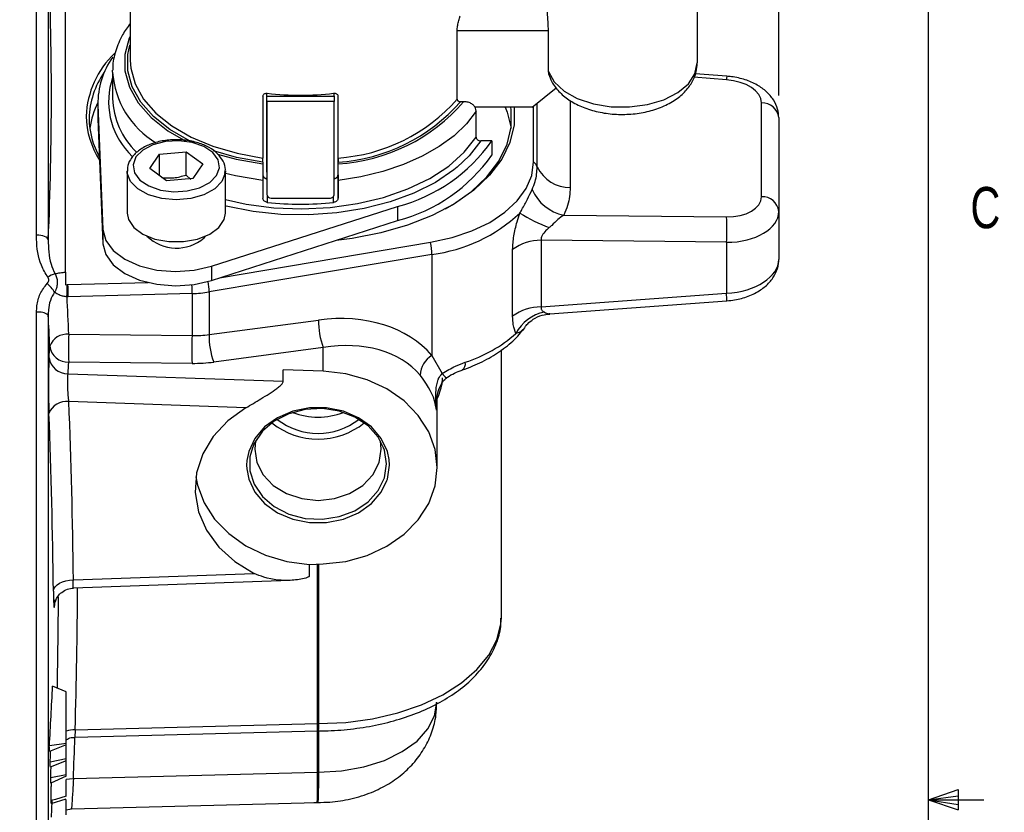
# Model space of a CAD drawing. Header units: inches. Extents: x 0.4 to 16.6, y 0.2 to 10.8.
# Tile 13 of 15: x 14.3 to 16.5, y 5.5 to 7.3. Entities that reach past the tile are written whole.
import ezdxf

# ---------------------------------------------------------------- set-up
doc = ezdxf.new("R2010")
doc.units = ezdxf.units.IN
doc.header["$MEASUREMENT"] = 0
doc.layers.add('BORDER', color=7, linetype='Continuous', lineweight=25)
doc.layers.add('SLD-0', color=7, linetype='Continuous', lineweight=25)
doc.styles.add('SLDTEXTSTYLE0', font='TXT', dxfattribs={"width": 0.75})
doc.dimstyles.new('SLDDIMSTYLE0', dxfattribs={"dimtxt": 0.145833, "dimasz": 0.13, "dimexe": 0, "dimexo": 0.0625, "dimgap": 0.036458, "dimtad": 0, "dimtih": 1, "dimtoh": 1, "dimdec": 1, "dimlfac": 1.5, "dimrnd": 1e-09, "dimzin": 12, "dimdsep": 46, "dimtxsty": 'SLDTEXTSTYLE0', "dimsah": 1, "dimcen": 0.09, "dimadec": 0, "dimazin": 3, "dimtfac": 1, "dimtdec": 1, "dimtofl": 0, "dimtmove": 0, "dimatfit": 3, "dimfxl": 0, "dimfrac": 2, "dimtolj": 1, "dimtzin": 12, "dimarcsym": 0})

# ---------------------------------------------------------------- blocks, each defined once
blk = doc.blocks.new('_D_3')
at = {"layer": 'SLD-0'}
for p, q in [((12.3428, 9.5519), (12.3428, 9.6377)), ((16.0358, 7.1127), (16.0358, 9.6377)), ((12.3428, 9.5127), (13.9308, 9.5127)), ((14.1029, 9.5127), (14.0585, 9.5127)), ((14.0585, 9.5127), (14.0585, 9.281)), ((14.4261, 9.5127), (14.4705, 9.5127)), ((14.4705, 9.5127), (14.4705, 9.281)), ((16.0358, 9.5127), (14.5981, 9.5127)), ((14.0585, 9.281), (14.1029, 9.281)), ((14.4705, 9.281), (14.4261, 9.281))]:
    blk.add_line(p, q, dxfattribs=at)
for points in [[(12.3428, 9.5127), (12.4728, 9.4927), (12.4728, 9.5327)], [(16.0358, 9.5127), (15.9058, 9.5327), (15.9058, 9.4927)]]:
    blk.add_solid(points, dxfattribs=at)
at = {"layer": 'SLD-0', "char_height": 0.14583, "attachment_point": 1, "style": 'SLDTEXTSTYLE0'}
for s, insert in [('5.5', (14.1299, 9.7303)), ('141', (14.1029, 9.469))]:
    blk.add_mtext(s, dxfattribs=dict(at, insert=insert))

msp = doc.modelspace()

# ---------------------------------------------------------------- linework, layer by layer
at = {"color": 7, "linetype": 'Continuous', "lineweight": 25}
for p, q in [((14.5625, 7.8947), (14.5625, 7.1928)), ((15.8505, 7.726), (15.8505, 7.1869)), ((14.3497, 6.7956), (14.3497, 7.4636)), ((14.3763, 7.4384), (14.3763, 6.7853)), ((15.3054, 7.1043), (15.3054, 7.2608)), ((15.5125, 7.1672), (15.5125, 7.2602)), ((14.5225, 7.1658), (14.5226, 7.1701)), ((14.5225, 7.1658), (14.5225, 7.1065)), ((15.5143, 7.1588), (15.5125, 7.1672)), ((15.9179, 7.1566), (15.8462, 7.1619)), ((14.8726, 6.9389), (14.8726, 7.1179)), ((14.8726, 7.1115), (14.8726, 7.1179)), ((15.0259, 7.1115), (15.0259, 7.1179)), ((15.4759, 7.0864), (15.5304, 7.1304)), ((14.4892, 7.0984), (14.4892, 7.0661)), ((14.4893, 7.0921), (14.5005, 6.8087)), ((14.4893, 7.0921), (14.4893, 7.0597)), ((14.8639, 7.1111), (14.8639, 6.9709)), ((14.8726, 7.1115), (15.0259, 7.1115)), ((14.8726, 7.0993), (14.8726, 6.8888)), ((15.0259, 7.0993), (14.8726, 7.0993)), ((15.0259, 6.8888), (15.0259, 7.0993)), ((15.0346, 6.9328), (15.0346, 7.1112)), ((15.0346, 6.9709), (15.0346, 7.1111)), ((15.3198, 7.0989), (15.3126, 7.0989)), ((15.9967, 6.883), (15.9967, 7.0961)), ((15.4759, 7.0864), (15.3455, 7.0863)), ((15.3485, 7.018), (15.3485, 7.0773)), ((15.479, 6.9621), (15.479, 7.0889)), ((14.4892, 7.0661), (14.4893, 7.0597)), ((14.4893, 7.0597), (14.5005, 6.7763)), ((16.0358, 7.0627), (16.0358, 6.8497)), ((15.3839, 7.01), (15.3591, 7.0099)), ((15.3839, 7.01), (15.3839, 6.9776)), ((14.5674, 6.9737), (14.5586, 6.9836)), ((14.6072, 6.9468), (14.6294, 6.98)), ((14.6294, 6.98), (14.6893, 6.9853)), ((14.6294, 6.9305), (14.6294, 6.98)), ((14.6893, 6.9853), (14.7271, 6.9574)), ((14.6893, 6.9323), (14.6893, 6.9853)), ((14.7271, 6.9574), (14.705, 6.9242)), ((14.8639, 6.9615), (14.8639, 6.9575)), ((15.0346, 6.9575), (15.0346, 6.9615)), ((14.5556, 6.9415), (14.5556, 6.846)), ((14.645, 6.9189), (14.6072, 6.9468)), ((14.7787, 6.846), (14.7787, 6.9415)), ((14.7787, 6.9415), (14.7787, 6.9395)), ((14.8726, 6.9389), (14.8726, 6.8888)), ((14.705, 6.9242), (14.645, 6.9189)), ((14.6893, 6.9323), (14.7005, 6.9219)), ((14.8639, 6.9267), (14.8726, 6.9254)), ((14.8639, 6.9199), (14.8639, 6.8794)), ((15.0259, 6.9255), (15.0346, 6.9267)), ((15.0346, 6.9328), (15.0346, 6.8795)), ((15.0346, 6.8795), (15.0346, 6.9199)), ((14.8826, 6.8795), (15.0159, 6.8795)), ((14.7472, 6.7249), (15.17, 6.861)), ((15.17, 6.861), (15.17, 6.8287)), ((16.0358, 6.8497), (16.0358, 6.7406)), ((14.7472, 6.6926), (15.17, 6.8287)), ((15.5475, 6.8413), (15.9171, 6.8371)), ((14.5005, 6.8087), (14.5005, 6.7763)), ((14.6016, 6.7929), (14.6016, 6.7921)), ((14.7304, 6.7895), (14.7338, 6.7933)), ((14.7328, 6.7921), (14.7328, 6.7929)), ((14.7655, 6.6985), (15.2449, 6.7794)), ((15.4957, 6.7843), (15.4957, 6.6327)), ((15.9171, 6.7794), (15.4957, 6.7843)), ((15.9171, 6.7794), (15.9171, 6.6636)), ((15.4312, 6.6114), (15.4312, 6.7629)), ((15.2477, 6.752), (14.7418, 6.6667)), ((15.2477, 6.752), (15.2477, 6.5225)), ((14.7472, 6.7249), (14.7472, 6.6926)), ((14.4211, 6.6833), (14.6035, 6.688)), ((14.4158, 6.6829), (14.4193, 6.6833)), ((14.4193, 6.6833), (14.4211, 6.6833)), ((14.7418, 6.6667), (14.7418, 6.5697)), ((14.4216, 6.6558), (14.4189, 6.6557)), ((14.7031, 6.663), (14.4216, 6.6558)), ((14.7031, 6.663), (14.7031, 6.5677)), ((15.4957, 6.6327), (15.9171, 6.6636)), ((15.5157, 6.6172), (15.9179, 6.6466)), ((14.7418, 6.5697), (14.9905, 6.6029)), ((14.423, 6.5704), (14.7031, 6.5677)), ((15.001, 6.5406), (14.7523, 6.5074)), ((15.001, 6.4864), (15.001, 6.5406)), ((15.4058, 5.9312), (15.4058, 6.5354)), ((15.2477, 6.5225), (15.2712, 6.4815)), ((14.7031, 6.5045), (14.423, 6.5072)), ((14.91, 6.4637), (14.91, 6.4896)), ((15.001, 6.4864), (14.91, 6.4896)), ((14.4215, 6.481), (14.91, 6.4637)), ((15.26, 6.2676), (15.26, 6.4254)), ((14.8253, 6.4034), (14.4232, 6.4176)), ((15.1329, 6.3095), (15.1311, 6.3282)), ((14.9693, 6.0477), (15.001, 6.0488)), ((14.9693, 6.0477), (14.9693, 6.0218)), ((14.4333, 6.0129), (14.8441, 6.0274)), ((14.4337, 5.9942), (14.9255, 6.0116)), ((15.4058, 5.9263), (15.4058, 5.9312)), ((14.4172, 5.7585), (14.3862, 5.7711)), ((14.4172, 5.6407), (14.4172, 5.7585)), ((14.4374, 5.672), (14.9882, 5.6861)), ((14.4373, 5.6555), (14.9882, 5.6696)), ((14.9883, 5.6689), (14.9894, 5.669)), ((14.4172, 5.6407), (14.3788, 5.6354)), ((14.4172, 5.6378), (14.3795, 5.6225)), ((14.4172, 5.6378), (14.4172, 5.6407)), ((14.4172, 5.6063), (14.4172, 5.6378)), ((14.4172, 5.6063), (14.3806, 5.5988)), ((14.4172, 5.6014), (14.381, 5.5873)), ((14.4172, 5.6039), (14.4166, 5.6036)), ((14.4172, 5.6037), (14.4166, 5.6036)), ((14.4172, 5.6039), (14.4172, 5.6063)), ((14.4172, 5.6037), (14.4172, 5.6039)), ((14.4172, 5.6014), (14.4172, 5.6037)), ((14.4172, 5.5698), (14.4172, 5.6014)), ((14.4172, 5.5698), (14.3819, 5.5632)), ((14.4172, 5.567), (14.4172, 5.5698)), ((14.4333, 5.5613), (14.9882, 5.5756)), ((14.4172, 5.567), (14.3823, 5.5511)), ((14.3827, 5.5044), (14.4172, 5.5156)), ((14.4172, 5.4791), (14.4172, 5.5132)), ((14.4288, 5.4926), (14.9872, 5.507)), ((14.9874, 5.5067), (14.9887, 5.5068)), ((14.4172, 5.4903), (14.429, 5.4926))]:
    msp.add_line(p, q, dxfattribs=at)
at = {"color": 8, "linetype": 'Continuous', "lineweight": 25}
for p, q in [((15.5125, 7.2602), (15.3054, 7.2602)), ((15.9171, 7.1488), (15.8431, 7.1542)), ((15.4872, 6.9505), (15.4872, 7.0955)), ((15.5621, 7.1015), (15.5621, 6.904)), ((14.8739, 6.8842), (14.8739, 6.8702)), ((15.0246, 6.8702), (15.0246, 6.8842)), ((14.3497, 5.1902), (14.3497, 6.6205)), ((14.3763, 6.6141), (14.3763, 5.2155)), ((15.2584, 6.4146), (15.2584, 6.3982)), ((15.1515, 6.273), (15.1507, 6.2861)), ((14.9882, 5.6861), (14.9882, 6.0483)), ((14.9901, 6.0484), (14.9901, 5.6861)), ((14.9882, 5.5756), (14.9882, 5.6696)), ((14.99, 5.6698), (14.99, 5.5756))]:
    msp.add_line(p, q, dxfattribs=at)
at = {"color": 8, "linetype": 'Continuous', "lineweight": 25, "flags": 128}
for points in [[(14.5625, 7.2476), (14.5605, 7.2431), (14.5504, 7.2061), (14.5504, 7.1686), (14.5606, 7.1316), (14.5806, 7.096), (14.6099, 7.0627), (14.6479, 7.0326), (14.6885, 7.0089)], [(15.3591, 7.0099), (15.3327, 6.9756), (15.3056, 6.95)], [(14.7611, 6.9797), (14.8029, 6.9684), (14.8639, 6.9575)], [(14.771, 6.9176), (14.7544, 6.9006), (14.73, 6.8873), (14.7001, 6.8788), (14.6672, 6.8759), (14.6343, 6.8788), (14.6044, 6.8873), (14.58, 6.9006), (14.5633, 6.9175), (14.5559, 6.9366), (14.5556, 6.9409)], [(14.7787, 6.9395), (14.7784, 6.9366), (14.771, 6.9176)], [(14.8639, 6.9199), (14.8015, 6.9303), (14.776, 6.9364)], [(14.8402, 6.3129), (14.8346, 6.2919), (14.8346, 6.2603), (14.8443, 6.2297), (14.8631, 6.202), (14.8898, 6.179), (14.9228, 6.1621), (14.96, 6.1523), (14.999, 6.1503), (15.0373, 6.1563), (15.0727, 6.1697), (15.1028, 6.1898), (15.1257, 6.2154), (15.1401, 6.2448), (15.145, 6.2761), (15.145, 6.2761)], [(15.145, 6.2761), (15.1401, 6.3074), (15.1382, 6.3129)], [(14.8274, 6.2838), (14.8268, 6.273), (14.8272, 6.2646)], [(15.1457, 6.2381), (15.1468, 6.2416), (15.1515, 6.273)], [(14.9901, 5.6861), (15.0521, 5.6889), (15.1127, 5.6971), (15.1705, 5.7106), (15.2244, 5.7289), (15.2729, 5.7517), (15.3152, 5.7786), (15.3502, 5.8088), (15.3771, 5.8418), (15.3954, 5.8768), (15.4047, 5.9129), (15.4058, 5.9263)], [(14.99, 5.5756), (15.0427, 5.5788), (15.0932, 5.5879), (15.1398, 5.6026), (15.1806, 5.6224), (15.214, 5.6465), (15.2388, 5.674), (15.2541, 5.7038), (15.2592, 5.7345)], [(14.4172, 5.5596), (14.4248, 5.5609), (14.4333, 5.5613)]]:
    msp.add_lwpolyline(points, dxfattribs=at)
at = {"color": 7, "linetype": 'Continuous', "lineweight": 25, "flags": 128}
for points in [[(14.7084, 7.0044), (14.6971, 7.0098), (14.6524, 7.0355), (14.6153, 7.0651), (14.5866, 7.0977), (14.567, 7.1326), (14.5571, 7.1689), (14.5571, 7.2057), (14.5618, 7.2274)], [(14.5625, 7.1928), (14.5637, 7.1747), (14.5734, 7.1391), (14.5925, 7.1049), (14.6206, 7.0728), (14.6569, 7.0438), (14.7006, 7.0185), (14.7505, 6.9976), (14.8054, 6.9816), (14.8639, 6.9709)], [(15.5125, 7.1672), (15.5256, 7.1439), (15.548, 7.1231), (15.5782, 7.1062), (15.6146, 7.0941), (15.6549, 7.0875), (15.6966, 7.0869), (15.7374, 7.0923), (15.7747, 7.1034), (15.8063, 7.1195), (15.8304, 7.1395), (15.8454, 7.1625), (15.8505, 7.1869)], [(14.8726, 7.0993), (14.8726, 7.1009), (14.8726, 7.1026), (14.8726, 7.1043), (14.8726, 7.1059), (14.8726, 7.1075), (14.8726, 7.109), (14.8726, 7.1103), (14.8726, 7.1115)], [(15.0259, 7.1115), (15.0259, 7.1104), (15.0259, 7.109), (15.0259, 7.1076), (15.0259, 7.106), (15.0259, 7.1043), (15.0259, 7.1026), (15.0259, 7.1009), (15.0259, 7.0993)], [(15.4346, 7.0863), (15.4346, 7.086), (15.4346, 7.0461), (15.4252, 7.0065), (15.4065, 6.9682), (15.3789, 6.9317), (15.3429, 6.8978), (15.2992, 6.8672), (15.2488, 6.8405), (15.1925, 6.8181), (15.1315, 6.8006), (15.0669, 6.7883), (15.0306, 6.7838)], [(15.3485, 7.0773), (15.3264, 7.0485), (15.2983, 7.0215), (15.2647, 6.9968), (15.226, 6.9748), (15.183, 6.9559), (15.1362, 6.9402), (15.0865, 6.9282), (15.0346, 6.9199)], [(15.2785, 6.8553), (15.2945, 6.8645), (15.3375, 6.8947), (15.373, 6.9281), (15.4002, 6.9641), (15.4187, 7.002), (15.428, 7.041), (15.428, 7.0804), (15.4272, 7.0863)], [(15.4142, 7.0863), (15.4187, 7.0752), (15.4277, 7.0386)], [(14.7588, 6.931), (14.7654, 6.9487), (14.7624, 6.9667), (14.7501, 6.9833), (14.7297, 6.9969), (14.7031, 7.006), (14.673, 7.0099), (14.6424, 7.0081), (14.6141, 7.0009), (14.5911, 6.9889), (14.5755, 6.9733), (14.5689, 6.9556), (14.5719, 6.9375), (14.5842, 6.9209), (14.6047, 6.9074), (14.6312, 6.8982), (14.6613, 6.8943), (14.692, 6.8961), (14.7202, 6.9033), (14.7432, 6.9154), (14.7588, 6.931)], [(14.7787, 6.8764), (14.826, 6.8662), (14.8886, 6.8581), (14.9525, 6.8555), (15.0164, 6.8586), (15.0788, 6.8674), (15.1382, 6.8815), (15.1933, 6.9007), (15.243, 6.9245), (15.286, 6.9524), (15.3214, 6.9839), (15.3485, 7.018)], [(14.8639, 6.9615), (14.8042, 6.9723), (14.7517, 6.9873)], [(15.2449, 6.7794), (15.2937, 6.7902), (15.3389, 6.8054), (15.3793, 6.8248), (15.4139, 6.8477), (15.4418, 6.8736), (15.4623, 6.9018), (15.4748, 6.9315), (15.479, 6.9621)], [(15.3056, 6.95), (15.298, 6.9439), (15.2559, 6.9156), (15.2071, 6.8911), (15.1528, 6.8712), (15.0941, 6.8561), (15.0322, 6.8462), (14.9686, 6.8418), (14.9046, 6.8429), (14.8415, 6.8495), (14.7808, 6.8614), (14.7787, 6.8619)], [(14.5556, 6.846), (14.5584, 6.8314), (14.5706, 6.8132), (14.5913, 6.7979), (14.6188, 6.7869), (14.6506, 6.7811), (14.6838, 6.7811), (14.7156, 6.7869), (14.7431, 6.7979), (14.7638, 6.8132), (14.7759, 6.8314), (14.7787, 6.846)], [(14.5005, 6.8087), (14.507, 6.7839), (14.5238, 6.7609), (14.55, 6.7412), (14.5839, 6.726), (14.6231, 6.7164), (14.6653, 6.7129), (14.7075, 6.7158), (14.7472, 6.7249)], [(14.3763, 6.7853), (14.3756, 6.7873), (14.3739, 6.7893), (14.3714, 6.7911), (14.3681, 6.7926), (14.3641, 6.7939), (14.3596, 6.7948), (14.3547, 6.7954), (14.3497, 6.7956)], [(14.5005, 6.7763), (14.507, 6.7516), (14.5238, 6.7286), (14.55, 6.7089), (14.5839, 6.6937), (14.6231, 6.684), (14.6653, 6.6806), (14.7075, 6.6835), (14.7472, 6.6926)], [(15.001, 6.0488), (15.0521, 6.0546), (15.1009, 6.0681), (15.1457, 6.0889), (15.1848, 6.1161), (15.2168, 6.1489), (15.2405, 6.186), (15.2551, 6.226), (15.26, 6.2676), (15.2551, 6.3091), (15.2405, 6.3492), (15.2168, 6.3863), (15.1848, 6.419), (15.1457, 6.4463), (15.1009, 6.4671), (15.0521, 6.4806), (15.001, 6.4864)], [(14.8253, 6.4034), (14.7842, 6.3739), (14.751, 6.3385), (14.7271, 6.2986), (14.7132, 6.2556), (14.7101, 6.2113), (14.7177, 6.1673), (14.7358, 6.1254), (14.7636, 6.0872), (14.8002, 6.0541), (14.8441, 6.0274)], [(15.1507, 6.2861), (15.1468, 6.3044), (15.1329, 6.334), (15.1107, 6.36), (15.0814, 6.381), (15.0467, 6.3957), (15.0087, 6.4033), (14.9696, 6.4033), (14.9316, 6.3957), (14.897, 6.381), (14.8677, 6.36), (14.8454, 6.334), (14.8316, 6.3044), (14.8274, 6.2838)], [(15.1382, 6.3129), (15.1257, 6.3368), (15.1028, 6.3623), (15.0727, 6.3825), (15.0373, 6.3959), (14.999, 6.4018), (14.96, 6.3999), (14.9228, 6.3901), (14.8898, 6.3732), (14.8631, 6.3502), (14.8443, 6.3225), (14.8402, 6.3129)], [(14.8473, 6.3282), (14.8454, 6.3095), (14.8503, 6.2794), (14.8647, 6.2513), (14.8875, 6.2273), (14.9173, 6.2088), (14.952, 6.1972), (14.9892, 6.1932), (15.0264, 6.1972), (15.061, 6.2088), (15.0908, 6.2273), (15.1137, 6.2513), (15.128, 6.2794), (15.1329, 6.3095), (15.1329, 6.3095)], [(14.8272, 6.2646), (14.8316, 6.2416), (14.8454, 6.212), (14.8677, 6.1859), (14.897, 6.1649), (14.9316, 6.1502), (14.9696, 6.1427), (15.0087, 6.1427), (15.0467, 6.1502), (15.0814, 6.1649), (15.1107, 6.1859), (15.1329, 6.212), (15.1457, 6.2381)], [(14.7117, 6.2467), (14.7154, 6.2279), (14.7304, 6.1879), (14.7543, 6.1507), (14.7862, 6.1178), (14.8251, 6.0902), (14.8696, 6.0688), (14.9182, 6.0545), (14.9693, 6.0477)], [(14.388, 5.9869), (14.3892, 5.992), (14.3919, 5.9968), (14.3962, 6.0013), (14.4019, 6.0052), (14.4087, 6.0084), (14.4164, 6.0108), (14.4247, 6.0123), (14.4333, 6.0129)], [(14.3806, 5.5988), (14.3811, 5.6138), (14.3815, 5.6233)], [(14.3819, 5.5632), (14.3825, 5.5773), (14.383, 5.5881)], [(14.4172, 5.5213), (14.4049, 5.5176), (14.3927, 5.514), (14.3829, 5.5111)], [(14.3836, 5.4735), (14.3845, 5.4917), (14.3854, 5.5099), (14.3855, 5.5118)]]:
    msp.add_lwpolyline(points, dxfattribs=at)
at = {"color": 7, "linetype": 'Continuous', "lineweight": 25}
for centre, radius, start, end in [((6.9293, 7.1119), 7.4542, 357.48898, 2.51102), ((14.6695, 7.0581), 0.2072, 133.4864, 177.8062), ((14.6662, 7.0963), 0.177, 144.1942, 181.3575), ((14.6563, 7.0575), 0.1871, 144.6527, 179.0233), ((14.9492, 7.7661), 0.6525, 263.3771, 276.6365), ((14.6536, 7.0129), 0.1847, 152.8723, 172.0114), ((14.6996, 7.1117), 0.1771, 181.6858, 225.9383), ((15.0074, 7.3678), 0.3978, 273.9227, 318.5162), ((15.0097, 7.366), 0.4093, 273.4817, 319.2578), ((15.0085, 7.3642), 0.4035, 273.6988, 318.8933), ((15.9985, 7.0586), 0.0375, 6.2895, 92.8377), ((14.6504, 7.069), 0.1879, 180.8845, 213.1189), ((14.6517, 7.063), 0.1826, 180.7401, 209.4393), ((15.0753, 7.2251), 0.3762, 284.5757, 325.1121), ((15.0753, 7.1928), 0.3762, 284.5757, 325.1121), ((15.458, 6.9385), 0.0315, 22.3824, 48.4244), ((15.5615, 6.9865), 0.0825, 205.861, 270.4681), ((15.5654, 6.937), 0.0973, 202.5829, 259.4124), ((14.9492, 7.5872), 0.721, 264.009, 276.0046), ((15.9985, 6.8456), 0.0375, 6.2895, 92.8377), ((15.2037, 7.1061), 0.3568, 277.0923, 313.1743), ((15.6226, 7.1163), 0.322, 237.1149, 250.404), ((15.4669, 6.8082), 0.4511, 356.3358, 3.6642), ((14.6676, 6.8627), 0.0964, 225.9677, 310.6268), ((15.094, 6.75), 0.1538, 0.7423, 10.9908), ((15.4949, 6.6785), 0.1057, 89.5716, 127.0381), ((14.4077, 6.6565), 0.054, 107.2093, 126.5676), ((14.3129, 6.6156), 0.0928, 32.8357, 49.054), ((13.7758, 6.6786), 0.6435, 357.9602, 0.4114), ((13.4429, 6.6538), 0.9787, 0.1173, 1.7305), ((14.6962, 6.9384), 0.2754, 271.4288, 279.5161), ((0.3745, 5.9425), 14.0625, 2.55913, 2.90706), ((14.3555, 6.5862), 0.0348, 53.2053, 99.6064), ((15.4949, 6.527), 0.1057, 89.5716, 127.0381), ((0.3605, 5.9168), 14.0332, 2.55913, 2.84816), ((15.1401, 6.5961), 0.1497, 177.4174, 201.7606), ((15.5221, 6.528), 0.0946, 101.3499, 151.9155), ((14.4185, 6.5295), 0.0412, 83.7339, 160.3278), ((15.0152, 6.5388), 0.593, 176.9423, 183.0577), ((15.2953, 6.5361), 0.593, 176.9423, 183.0577), ((14.8914, 6.563), 0.1497, 177.4174, 201.7606), ((15.2272, 6.8095), 0.3176, 287.6669, 311.7385), ((6.97, 6.957), 7.4212, 356.60235, 356.80444), ((14.4218, 6.5498), 0.0426, 188.6695, 271.5769), ((14.4203, 6.5236), 0.0427, 188.6675, 271.4891), ((15.2753, 6.476), 0.054, 120.7501, 177.9646), ((6.9977, 6.9217), 7.4369, 356.60235, 356.80444), ((14.4173, 6.3757), 0.0422, 82.0676, 159.1681), ((0.3147, 5.8618), 14.1194, 0.61291, 2.2556), ((0.299, 5.8362), 14.0898, 0.61291, 2.2556), ((14.9892, 6.4952), 0.1501, 231.7729, 308.2271), ((14.9892, 6.5396), 0.1574, 248.4886, 291.5114), ((14.9892, 6.5011), 0.1686, 231.482, 308.518), ((0.3073, 6.0451), 14.0924, 358.86833, 359.71195), ((0.2556, 6.4688), 14.1478, 356.62289, 357.17337), ((14.9902, 5.6091), 0.077, 90.0739, 91.471), ((11.0376, 5.4551), 3.346, 2.8678, 3.089), ((10.995, 5.4538), 3.3887, 2.2572, 2.4521), ((14.9902, 5.4986), 0.077, 90.1097, 91.471), ((10.9707, 5.4528), 3.413, 1.6509, 1.8532)]:
    msp.add_arc(centre, radius, start, end, dxfattribs=at)
at = {"color": 8, "linetype": 'Continuous', "lineweight": 25}
for centre, radius, start, end in [((14.7246, 7.1795), 0.2025, 183.8657, 239.2335), ((14.683, 7.0986), 0.1695, 161.2602, 222.7694), ((15.9779, 7.1461), 0.0609, 170.0649, 177.4961), ((14.591, 6.6649), 0.1508, 0.6977, 9.716), ((13.7959, 6.6617), 0.9072, 0.0816, 1.3348), ((15.6915, 6.6437), 0.2264, 0.7414, 5.035), ((15.3068, 6.5036), 0.0171, 303.7243, 11.2106), ((15.3049, 6.5044), 0.0408, 214.2288, 234.1917), ((0.3152, 6.0712), 14.1279, 358.38069, 359.68912), ((14.4374, 5.6025), 0.0695, 90.0185, 106.9609), ((0.2787, 6.1585), 14.1672, 357.58426, 357.96221)]:
    msp.add_arc(centre, radius, start, end, dxfattribs=at)
at = {"color": 7, "linetype": 'Continuous', "lineweight": 25}
for centre, major_axis, ratio, start_param, end_param in [((15.9127, 7.0996), (0.0839, -0.0054), 0.58665, 0.037946, 1.556382), ((14.8826, 6.8888), (0.01, 0.00001), 0.933711, 3.141061, 4.711857), ((15.0159, 6.8888), (0.01, 0.00001), 0.933711, 4.711857, 6.282654), ((15.9127, 6.8866), (0.0839, -0.0054), 0.58665, 4.802695, 6.321131), ((15.9105, 6.8532), (0.1253, -0.0054), 0.587535, 4.790246, 6.308682), ((15.9105, 6.737), (0.1253, 0.0054), 0.587535, 4.739252, 6.257688), ((14.9767, 6.3451), (0.3006, 0.1299), 0.753747, 0.226055, 1.212372), ((14.6958, 6.666), (0.1665, -0.0114), 0.586453, 4.796211, 5.03183), ((14.9892, 6.3195), (0.2548, 0.1244), 0.737757, 0.195174, 1.181491), ((14.6939, 6.6294), (0.2119, -0.0114), 0.587141, 4.78768, 5.023299)]:
    msp.add_ellipse(centre, major_axis=major_axis, ratio=ratio, start_param=start_param, end_param=end_param, dxfattribs=at)
for points, knots in [([(14.4158, 6.7114), (14.4158, 6.712), (14.4158, 6.8355), (14.4158, 6.9774), (14.4158, 7.1887), (14.4158, 7.3135), (14.4158, 7.4209), (14.4158, 7.4575)], [0, 0, 0, 0, 0.00211, 0.494908, 0.56639, 0.852322, 1, 1, 1, 1]), ([(15.5125, 7.2602), (15.5123, 7.2667), (15.512, 7.2796), (15.5102, 7.3022), (15.5092, 7.318), (15.5092, 7.3257), (15.5092, 7.3265)], [0, 0, 0, 0, 0.319187, 0.638199, 0.961073, 1, 1, 1, 1]), ([(15.3054, 7.2608), (15.3055, 7.2639), (15.3058, 7.27), (15.3079, 7.2807), (15.3102, 7.2887), (15.3116, 7.2929), (15.3119, 7.2939)], [0, 0, 0, 0, 0.298554, 0.596692, 0.906051, 1, 1, 1, 1]), ([(14.5625, 7.2763), (14.5563, 7.2679), (14.5418, 7.2482), (14.529, 7.2146), (14.5221, 7.1873), (14.523, 7.1726), (14.5231, 7.1706)], [0, 0, 0, 0, 0.257976, 0.604969, 0.945064, 1, 1, 1, 1]), ([(15.513, 7.1614), (15.5152, 7.1556), (15.5206, 7.1414), (15.5358, 7.1214), (15.5583, 7.1023), (15.587, 7.0869), (15.6207, 7.0759), (15.6575, 7.07), (15.6955, 7.0695), (15.7328, 7.0745), (15.768, 7.0849), (15.7983, 7.1002), (15.8224, 7.1196), (15.8393, 7.1417), (15.849, 7.1647), (15.85, 7.1801), (15.8505, 7.1869)], [0, 0, 0, 0, 0.04787, 0.116562, 0.188125, 0.26401, 0.342291, 0.420666, 0.498896, 0.577425, 0.656714, 0.737428, 0.81131, 0.881138, 0.947462, 1, 1, 1, 1]), ([(16.0358, 7.0627), (16.0353, 7.0691), (16.0342, 7.0833), (16.0245, 7.1037), (16.0086, 7.1223), (15.9868, 7.1378), (15.9596, 7.1496), (15.9356, 7.155), (15.9214, 7.1563), (15.9179, 7.1566)], [0, 0, 0, 0, 0.1233283, 0.2723776, 0.4242453, 0.5874983, 0.7624932, 0.9416192, 1, 1, 1, 1]), ([(14.8639, 7.1111), (14.864, 7.1119), (14.8642, 7.1137), (14.8659, 7.1159), (14.8684, 7.1174), (14.8712, 7.1181), (14.8731, 7.118), (14.8739, 7.1179)], [0, 0, 0, 0, 0.208585, 0.417083, 0.628009, 0.843762, 1, 1, 1, 1]), ([(15.0246, 7.1179), (15.0257, 7.118), (15.028, 7.1181), (15.031, 7.117), (15.0333, 7.1152), (15.0344, 7.1131), (15.0345, 7.1116), (15.0346, 7.1111)], [0, 0, 0, 0, 0.220415, 0.440874, 0.65977, 0.874154, 1, 1, 1, 1]), ([(15.3054, 7.1043), (15.3055, 7.1037), (15.3056, 7.1026), (15.3067, 7.101), (15.3083, 7.0998), (15.3104, 7.099), (15.3119, 7.0989), (15.3126, 7.0989)], [0, 0, 0, 0, 0.193558, 0.387355, 0.587594, 0.802839, 1, 1, 1, 1]), ([(15.3485, 7.0773), (15.3482, 7.0796), (15.3476, 7.0843), (15.3432, 7.0904), (15.3366, 7.0953), (15.3284, 7.0984), (15.3226, 7.0987), (15.3198, 7.0989)], [0, 0, 0, 0, 0.19677, 0.393475, 0.595308, 0.809535, 1, 1, 1, 1]), ([(14.7778, 6.939), (14.7781, 6.9409), (14.7798, 6.9492), (14.7741, 6.9641), (14.7618, 6.9813), (14.7424, 6.9955), (14.7173, 7.0061), (14.6882, 7.0122), (14.6574, 7.0131), (14.6273, 7.0089), (14.6001, 6.9997), (14.5774, 6.9859), (14.5626, 6.9686), (14.5554, 6.9527), (14.5564, 6.9436), (14.5567, 6.9409)], [0, 0, 0, 0, 0.0224543, 0.1033646, 0.1837069, 0.2678632, 0.3554326, 0.4436486, 0.5317067, 0.619907, 0.7086163, 0.7983268, 0.8889916, 0.9666826, 1, 1, 1, 1]), ([(15.3485, 7.018), (15.3486, 7.0172), (15.3488, 7.0154), (15.3504, 7.0131), (15.3529, 7.0113), (15.3559, 7.0101), (15.3581, 7.01), (15.3591, 7.0099)], [0, 0, 0, 0, 0.1975646, 0.3952517, 0.5984019, 0.8139455, 1, 1, 1, 1]), ([(14.8639, 6.9615), (14.8639, 6.9615), (14.8639, 6.9621), (14.8639, 6.9633), (14.8639, 6.9655), (14.8639, 6.9679), (14.8639, 6.9697), (14.8639, 6.9706), (14.8639, 6.9709)], [0, 0, 0, 0, 0.0281311, 0.2502, 0.4720806, 0.6904391, 0.9035464, 1, 1, 1, 1]), ([(14.8639, 6.9575), (14.8639, 6.9569), (14.8639, 6.9545), (14.8639, 6.9488), (14.8639, 6.9399), (14.8639, 6.9306), (14.8639, 6.9239), (14.8639, 6.9206), (14.8639, 6.9199)], [0, 0, 0, 0, 0.062505, 0.284903, 0.505783, 0.722668, 0.934995, 1, 1, 1, 1]), ([(15.0346, 6.9709), (15.0346, 6.9704), (15.0346, 6.9692), (15.0346, 6.9671), (15.0346, 6.9649), (15.0346, 6.9629), (15.0346, 6.962), (15.0346, 6.9615)], [0, 0, 0, 0, 0.176118, 0.38386, 0.59358, 0.808056, 1, 1, 1, 1]), ([(15.0346, 6.9199), (15.0346, 6.9225), (15.0346, 6.9276), (15.0346, 6.9366), (15.0346, 6.9454), (15.0346, 6.9527), (15.0346, 6.9561), (15.0346, 6.9575)], [0, 0, 0, 0, 0.208942, 0.417945, 0.628745, 0.843632, 1, 1, 1, 1]), ([(15.4756, 6.8996), (15.4781, 6.9056), (15.4851, 6.9222), (15.4864, 6.9394), (15.4872, 6.9505)], [0, 0, 0, 0, 0.357228, 1, 1, 1, 1]), ([(14.6344, 6.9268), (14.6434, 6.926), (14.6618, 6.9243), (14.68, 6.9296), (14.6893, 6.9323)], [0, 0, 0, 0, 0.492173, 1, 1, 1, 1]), ([(14.8639, 6.9328), (14.864, 6.9319), (14.8642, 6.9301), (14.8659, 6.9274), (14.8683, 6.9253), (14.8707, 6.924), (14.8722, 6.9236), (14.8726, 6.9236)], [0, 0, 0, 0, 0.226294, 0.452465, 0.682067, 0.918569, 1, 1, 1, 1]), ([(15.0259, 6.9236), (15.0266, 6.9238), (15.0284, 6.9242), (15.0311, 6.9259), (15.0333, 6.9284), (15.0344, 6.9308), (15.0345, 6.9323), (15.0346, 6.9328)], [0, 0, 0, 0, 0.146718, 0.39063, 0.632234, 0.867257, 1, 1, 1, 1]), ([(15.4478, 6.8459), (15.4493, 6.8485), (15.4557, 6.8595), (15.4655, 6.8786), (15.4721, 6.8924), (15.4756, 6.8996)], [0, 0, 0, 0, 0.128353, 0.542935, 1, 1, 1, 1]), ([(15.5621, 6.904), (15.5611, 6.8903), (15.5595, 6.869), (15.5507, 6.8486), (15.5475, 6.8413)], [0, 0, 0, 0, 0.642802, 1, 1, 1, 1]), ([(14.8739, 6.8702), (14.8728, 6.8704), (14.8705, 6.8709), (14.8675, 6.8726), (14.8652, 6.875), (14.8641, 6.8774), (14.864, 6.8789), (14.8639, 6.8794)], [0, 0, 0, 0, 0.219359, 0.438754, 0.656887, 0.871353, 1, 1, 1, 1]), ([(15.0346, 6.8795), (15.0345, 6.8786), (15.0343, 6.8767), (15.0326, 6.8741), (15.0301, 6.872), (15.0273, 6.8707), (15.0254, 6.8704), (15.0246, 6.8702)], [0, 0, 0, 0, 0.209683, 0.419296, 0.630915, 0.846499, 1, 1, 1, 1]), ([(15.4312, 6.7629), (15.4318, 6.7731), (15.4329, 6.7928), (15.44, 6.8219), (15.4456, 6.8393), (15.4478, 6.8459)], [0, 0, 0, 0, 0.393251, 0.769805, 1, 1, 1, 1]), ([(15.5475, 6.8413), (15.543, 6.8381), (15.5339, 6.8317), (15.5233, 6.8206), (15.5164, 6.8146), (15.5146, 6.813)], [0, 0, 0, 0, 0.423782, 0.8472858, 1, 1, 1, 1]), ([(15.5146, 6.813), (15.512, 6.8107), (15.5059, 6.8052), (15.4991, 6.7972), (15.4956, 6.7894), (15.4957, 6.786), (15.4957, 6.7843)], [0, 0, 0, 0, 0.282456, 0.669573, 0.837218, 1, 1, 1, 1]), ([(14.3756, 6.6998), (14.3702, 6.7088), (14.3543, 6.7356), (14.35, 6.7698), (14.3497, 6.7925), (14.3497, 6.7956)], [0, 0, 0, 0, 0.304714, 0.905393, 1, 1, 1, 1]), ([(14.3763, 6.7853), (14.3766, 6.7667), (14.377, 6.7404), (14.3884, 6.7153), (14.3917, 6.708)], [0, 0, 0, 0, 0.709017, 1, 1, 1, 1]), ([(15.9179, 6.6466), (15.9238, 6.6472), (15.9405, 6.6489), (15.9672, 6.6563), (15.9943, 6.6698), (16.0154, 6.6875), (16.0294, 6.7081), (16.0353, 6.7265), (16.0357, 6.7374), (16.0358, 6.7406)], [0, 0, 0, 0, 0.0983714, 0.2798496, 0.4664218, 0.6348478, 0.7910207, 0.9387387, 1, 1, 1, 1]), ([(14.3917, 6.708), (14.3929, 6.7083), (14.3969, 6.7092), (14.403, 6.7103), (14.4104, 6.7111), (14.4138, 6.7113), (14.4158, 6.7114)], [0, 0, 0, 0, 0.201298, 0.666556, 0.806185, 1, 1, 1, 1]), ([(14.4158, 6.7114), (14.4158, 6.7099), (14.4158, 6.7055), (14.4158, 6.6958), (14.4158, 6.6871), (14.4158, 6.6829)], [0, 0, 0, 0, 0.216794, 0.619846, 1, 1, 1, 1]), ([(14.3737, 6.6857), (14.374, 6.686), (14.3753, 6.6875), (14.3769, 6.6901), (14.3777, 6.6937), (14.3773, 6.697), (14.3761, 6.6989), (14.3756, 6.6998)], [0, 0, 0, 0, 0.086842, 0.373599, 0.577934, 0.789704, 1, 1, 1, 1]), ([(14.3917, 6.708), (14.3931, 6.7053), (14.3957, 6.6999), (14.3971, 6.6904), (14.3964, 6.6799), (14.3939, 6.6717), (14.3914, 6.667), (14.3908, 6.6659)], [0, 0, 0, 0, 0.217857, 0.440067, 0.647694, 0.920941, 1, 1, 1, 1]), ([(14.3497, 6.6205), (14.3499, 6.6254), (14.3505, 6.6396), (14.3564, 6.6631), (14.3679, 6.6782), (14.3737, 6.6857)], [0, 0, 0, 0, 0.20706, 0.6034, 1, 1, 1, 1]), ([(14.3908, 6.6659), (14.3872, 6.6599), (14.3799, 6.6476), (14.3766, 6.6292), (14.3764, 6.618), (14.3763, 6.6141)], [0, 0, 0, 0, 0.38186, 0.784528, 1, 1, 1, 1]), ([(14.4189, 6.6557), (14.416, 6.656), (14.4116, 6.6565), (14.4035, 6.6587), (14.3967, 6.6618), (14.3924, 6.6648), (14.3908, 6.6659)], [0, 0, 0, 0, 0.2363993, 0.357109, 0.7593418, 1, 1, 1, 1]), ([(15.4957, 6.6327), (15.4957, 6.6312), (15.4956, 6.629), (15.4973, 6.625), (15.5, 6.6225), (15.5027, 6.6211), (15.5034, 6.6207)], [0, 0, 0, 0, 0.26976, 0.396621, 0.844685, 1, 1, 1, 1]), ([(15.4386, 6.5725), (15.4362, 6.5787), (15.4321, 6.5895), (15.4315, 6.6048), (15.4312, 6.6114)], [0, 0, 0, 0, 0.567571, 1, 1, 1, 1]), ([(15.4592, 6.5868), (15.4594, 6.5871), (15.4605, 6.5886), (15.4664, 6.5958), (15.4788, 6.6058), (15.4964, 6.6148), (15.5099, 6.616), (15.5158, 6.6165)], [0, 0, 0, 0, 0.032899, 0.193532, 0.436391, 0.754397, 1, 1, 1, 1]), ([(15.3164, 6.4894), (15.3245, 6.4924), (15.348, 6.5009), (15.3837, 6.5186), (15.4199, 6.5441), (15.4438, 6.5653), (15.4527, 6.579), (15.4543, 6.5815)], [0, 0, 0, 0, 0.1403281, 0.4055097, 0.6724961, 0.939838, 1, 1, 1, 1]), ([(15.4597, 6.5879), (15.4591, 6.587), (15.4556, 6.5812), (15.4493, 6.5745), (15.4419, 6.5732), (15.4386, 6.5725)], [0, 0, 0, 0, 0.096539, 0.592802, 1, 1, 1, 1]), ([(14.3782, 6.5172), (14.3779, 6.5129), (14.3774, 6.5022), (14.3769, 6.4785), (14.3767, 6.4484), (14.377, 6.4173), (14.3776, 6.3996), (14.3779, 6.3908)], [0, 0, 0, 0, 0.1412803, 0.3552578, 0.5698251, 0.7849233, 1, 1, 1, 1]), ([(15.2712, 6.4815), (15.2812, 6.4875), (15.2986, 6.4978), (15.3162, 6.5042), (15.3236, 6.5069)], [0, 0, 0, 0, 0.579525, 1, 1, 1, 1]), ([(15.2811, 6.4713), (15.2819, 6.4718), (15.2874, 6.4762), (15.2999, 6.4831), (15.3107, 6.4871), (15.3163, 6.4892)], [0, 0, 0, 0, 0.070332, 0.514816, 1, 1, 1, 1]), ([(14.4232, 6.4176), (14.4227, 6.422), (14.4216, 6.4308), (14.4207, 6.4465), (14.4204, 6.4616), (14.4207, 6.4735), (14.4212, 6.4788), (14.4215, 6.481)], [0, 0, 0, 0, 0.216019, 0.43133, 0.645523, 0.858944, 1, 1, 1, 1]), ([(15.2584, 6.3982), (15.2571, 6.4054), (15.2517, 6.4352), (15.2344, 6.4595), (15.2213, 6.478)], [0, 0, 0, 0, 0.24294, 1, 1, 1, 1]), ([(15.2584, 6.3982), (15.2584, 6.3983), (15.2569, 6.4134), (15.2554, 6.4367), (15.2594, 6.4607), (15.2646, 6.4734), (15.2682, 6.4778), (15.2712, 6.4815)], [0, 0, 0, 0, 0.0033789, 0.524702, 0.8068826, 0.8362781, 1, 1, 1, 1]), ([(15.2583, 6.4081), (15.2582, 6.4099), (15.2579, 6.4206), (15.2608, 6.4384), (15.2685, 6.4577), (15.2774, 6.4692), (15.2833, 6.4727), (15.2854, 6.4739)], [0, 0, 0, 0, 0.072324, 0.439984, 0.723098, 0.903173, 1, 1, 1, 1]), ([(14.8253, 6.4034), (14.8366, 6.4102), (14.8599, 6.4243), (14.8874, 6.441), (14.9031, 6.4531), (14.9083, 6.4584), (14.9099, 6.4621), (14.91, 6.4634), (14.91, 6.4637)], [0, 0, 0, 0, 0.366356, 0.755957, 0.846367, 0.93759, 0.986884, 1, 1, 1, 1]), ([(14.9693, 6.0218), (14.9692, 6.0214), (14.969, 6.0204), (14.9665, 6.0184), (14.9541, 6.0139), (14.9192, 6.0099), (14.879, 6.0125), (14.8513, 6.0243), (14.8441, 6.0274)], [0, 0, 0, 0, 0.014844, 0.034654, 0.089396, 0.334932, 0.826545, 1, 1, 1, 1]), ([(14.388, 5.9869), (14.3881, 5.9818), (14.3883, 5.9688), (14.3889, 5.9546), (14.3898, 5.9481), (14.3908, 5.9515), (14.3916, 5.9619), (14.3919, 5.9671)], [0, 0, 0, 0, 0.141968, 0.3563612, 0.5708141, 0.7854103, 1, 1, 1, 1]), ([(14.3912, 5.9582), (14.3912, 5.9584), (14.3912, 5.9586), (14.3918, 5.9616), (14.3936, 5.9671), (14.3981, 5.9758), (14.407, 5.9852), (14.4193, 5.9925), (14.4291, 5.9934), (14.4338, 5.9939)], [0, 0, 0, 0, 0.1072473, 0.1745277, 0.2523364, 0.4100438, 0.5891521, 0.802066, 1, 1, 1, 1]), ([(14.9894, 5.6698), (14.9969, 5.6698), (15.0239, 5.6699), (15.0704, 5.6738), (15.1274, 5.6832), (15.1817, 5.6976), (15.2324, 5.7168), (15.2785, 5.7404), (15.319, 5.7683), (15.3528, 5.8), (15.3792, 5.835), (15.3967, 5.8723), (15.4052, 5.9029), (15.4048, 5.9207), (15.4047, 5.9254)], [0, 0, 0, 0, 0.0356136, 0.1285837, 0.221721, 0.3150783, 0.4087619, 0.5028484, 0.5973258, 0.691882, 0.7857199, 0.8777649, 0.9672523, 1, 1, 1, 1]), ([(14.9799, 5.5071), (14.9898, 5.5071), (15.016, 5.5071), (15.0586, 5.513), (15.1043, 5.5262), (15.1454, 5.5457), (15.1803, 5.5698), (15.2095, 5.5986), (15.2326, 5.6313), (15.2488, 5.6671), (15.2581, 5.7018), (15.2582, 5.7243), (15.2582, 5.7338)], [0, 0, 0, 0, 0.072273, 0.19088, 0.313495, 0.424207, 0.530743, 0.633229, 0.732971, 0.831141, 0.928563, 1, 1, 1, 1]), ([(14.4172, 5.6496), (14.4208, 5.6516), (14.4271, 5.655), (14.4343, 5.6548), (14.4374, 5.6548)], [0, 0, 0, 0, 0.570364, 1, 1, 1, 1]), ([(14.3829, 5.5111), (14.3829, 5.5157), (14.3829, 5.5234), (14.3832, 5.5393), (14.3834, 5.5485), (14.3835, 5.5517)], [0, 0, 0, 0, 0.497052, 0.826135, 1, 1, 1, 1]), ([(14.4172, 5.5213), (14.4172, 5.5244), (14.4172, 5.5301), (14.4172, 5.5427), (14.4172, 5.5524), (14.4172, 5.5577), (14.4172, 5.5593)], [0, 0, 0, 0, 0.390818, 0.690908, 0.908486, 1, 1, 1, 1]), ([(14.3834, 5.505), (14.3833, 5.5053), (14.3831, 5.5058), (14.383, 5.5094), (14.3829, 5.5111)], [0, 0, 0, 0, 0.5371, 1, 1, 1, 1])]:
    msp.add_open_spline(points, degree=3, knots=knots, dxfattribs=at)
at = {"color": 8, "linetype": 'Continuous', "lineweight": 25}
for points, knots in [([(15.5034, 6.6207), (15.5067, 6.619), (15.5112, 6.6167), (15.5147, 6.6175), (15.5157, 6.6178)], [0, 0, 0, 0, 0.733233, 1, 1, 1, 1]), ([(15.2709, 6.4718), (15.2709, 6.4685), (15.271, 6.4538), (15.2648, 6.4373), (15.26, 6.4245)], [0, 0, 0, 0, 0.227288, 1, 1, 1, 1]), ([(15.259, 6.4082), (15.2586, 6.4049), (15.2582, 6.4016), (15.2584, 6.3983), (15.2584, 6.3982)], [0, 0, 0, 0, 0.973256, 1, 1, 1, 1]), ([(14.4336, 5.9945), (14.4336, 5.9944), (14.4333, 5.9936), (14.4331, 5.997), (14.433, 6.0037), (14.4332, 6.0103), (14.4333, 6.0129)], [0, 0, 0, 0, 0.045967, 0.404196, 0.762516, 1, 1, 1, 1]), ([(14.9882, 5.67), (14.9882, 5.6699), (14.9882, 5.6694), (14.9882, 5.6713), (14.9882, 5.6747), (14.9882, 5.6802), (14.9882, 5.6837), (14.9882, 5.6861)], [0, 0, 0, 0, 0.0653647, 0.2832081, 0.6409953, 0.7485158, 1, 1, 1, 1]), ([(14.9901, 5.6861), (14.9901, 5.6837), (14.9901, 5.6802), (14.99, 5.6748), (14.9898, 5.6713), (14.9895, 5.6694), (14.9894, 5.6699), (14.9894, 5.67)], [0, 0, 0, 0, 0.252386, 0.360291, 0.719348, 0.937957, 1, 1, 1, 1]), ([(14.4374, 5.672), (14.4373, 5.6697), (14.437, 5.6639), (14.4369, 5.658), (14.437, 5.6549), (14.4373, 5.6557), (14.4373, 5.6557)], [0, 0, 0, 0, 0.236231, 0.595248, 0.955329, 1, 1, 1, 1]), ([(14.9871, 5.5085), (14.9873, 5.5091), (14.9877, 5.5104), (14.9881, 5.5337), (14.9882, 5.5616), (14.9882, 5.5756)], [0, 0, 0, 0, 0.283813, 0.641906, 1, 1, 1, 1]), ([(14.99, 5.5756), (14.99, 5.5617), (14.9899, 5.5338), (14.9893, 5.5104), (14.9886, 5.5091), (14.9884, 5.5086)], [0, 0, 0, 0, 0.358321, 0.716641, 1, 1, 1, 1]), ([(14.4333, 5.5613), (14.4328, 5.5518), (14.4315, 5.5278), (14.4299, 5.503), (14.4289, 5.4904), (14.4288, 5.4934), (14.4288, 5.4937)], [0, 0, 0, 0, 0.236954, 0.5948888, 0.9531734, 1, 1, 1, 1])]:
    msp.add_open_spline(points, degree=3, knots=knots, dxfattribs=at)
at = {"layer": 'BORDER'}
for p, q in [((16.3763, 0.3921), (16.3763, 10.6421)), ((16.3763, 5.5128), (16.4434, 5.5368)), ((16.4434, 5.5368), (16.4434, 5.4902)), ((16.3763, 5.5128), (16.4434, 5.5218)), ((16.3763, 5.5128), (16.5013, 5.5128)), ((16.3763, 5.5128), (16.4434, 5.4902)), ((16.3763, 5.5128), (16.4434, 5.5025))]:
    msp.add_line(p, q, dxfattribs=at)

# ---------------------------------------------------------------- texts
at = {"color": 7, "linetype": 'Continuous', "lineweight": 0, "insert": (16.4712, 6.9051), "char_height": 0.0937, "attachment_point": 1, "style": 'SLDTEXTSTYLE0'}
msp.add_mtext('C', dxfattribs=at)

# ---------------------------------------------------------------- dimensions: what is measured, and where the dimension line sits
at = {"layer": 'SLD-0'}
dim = msp.add_linear_dim(base=(12.3428, 9.5127), p1=(16.0358, 7.0627), p2=(12.3428, 9.5019), angle=0, dimstyle='SLDDIMSTYLE0', dxfattribs=at)
dim.commit()
dim.dimension.update_dxf_attribs({"geometry": '_D_3', "text_midpoint": (14.2645, 9.5127), "dimtype": 160})

doc.saveas('drawing.dxf')
